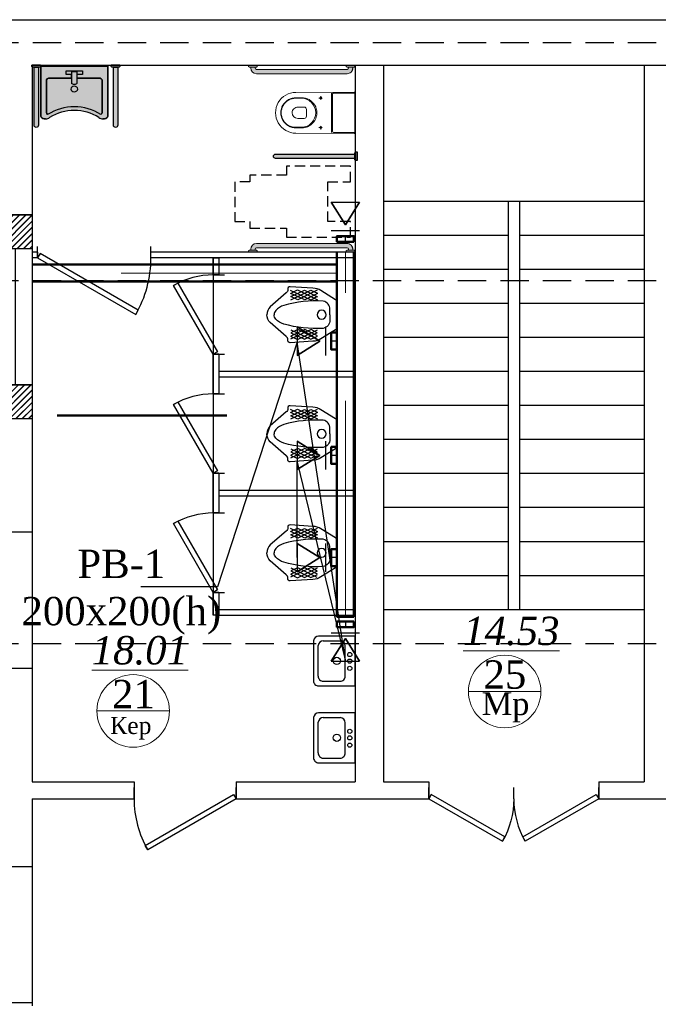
# Model space of a CAD drawing. Header units: inches. Extents: x 8001 to 766003, y -84601 to 563258.
# Tile 11 of 188: x 204682 to 210316, y 45438 to 54120. Entities that reach past the tile are written whole.
import ezdxf
from ezdxf import colors
from ezdxf.entities.mleader import LeaderData, LeaderLine
from ezdxf.math import Vec2, Vec3

# ---------------------------------------------------------------- set-up
doc = ezdxf.new("R2010")
doc.units = ezdxf.units.IN
doc.header["$MEASUREMENT"] = 0
for name, pattern in [('( Hidden )', [0.375, 0.25, -0.125]), ('ACAD_ISO04W100', [30, 24, -3, 0, -3]), ('HIDDEN', [9.524999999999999, 6.35, -3.175]), ('One Roomed$0$CENTER2', [1.125, 0.75, -0.125, 0.125, -0.125]), ('штриховая', [19.049999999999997, 12.7, -6.349999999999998])]:
    doc.linetypes.add(name, pattern=pattern)
for name, color, linetype, lineweight in [('.', 7, 'Continuous', 15), ('_0', 7, 'Continuous', 15), ('Text 1', 172, 'Continuous', 25), ('раз.вну', 250, 'Continuous', 20), ('Сантехника', 5, 'Continuous', 13), ('СТЕНЫ', 7, 'Continuous', 40)]:
    doc.layers.add(name, color=color, linetype=linetype, lineweight=lineweight)
for name, color, linetype in [('SANTEH', 30, 'Continuous'), ('santex', 152, 'Continuous'), ('Аксонометрия', 7, 'Continuous'), ('АСО-сантехника', 22, 'Continuous'), ('Вытяжная', 5, 'Continuous'), ('Осевая линия', 7, 'ACAD_ISO04W100'), ('сан.техника', 146, 'Continuous')]:
    doc.layers.add(name, color=color, linetype=linetype)
doc.layers.add('Vozduhovod', color=7, linetype='Continuous', lineweight=50, true_color=0x168d87)
doc.styles.add('TIEMS', font='times.ttf')
doc.styles.add('TIMES NEW', font='times.ttf')
pattern_1 = [(45, (0, 0), (-27.57716446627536, 27.57716446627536), []), (45, (2, 0), (-27.57716446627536, 27.57716446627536), [])]

# ---------------------------------------------------------------- blocks, each defined once
blk = doc.blocks.new('*U283')
at = {"color": 5}
for p, q in [((-36, 8.881784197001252e-16), (-36, 3.999999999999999)), ((0, 0), (0, 3.999999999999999))]:
    blk.add_line(p, q, dxfattribs=at)
blk.add_lwpolyline([(0, 8.881784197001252e-16), (-31.1769145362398, -17.99999999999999), (-32.05191453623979, -16.48445554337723), (-0.875, 1.515544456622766)], close=True, dxfattribs=at)
blk.add_arc((0, 0), 36, 180, 209.9999999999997, dxfattribs=at)
blk = doc.blocks.new('*U284')
at = {"color": 5}
for p, q in [((-30, 5.181040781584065e-16), (-30, 3.999999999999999)), ((0, 0), (0, 3.999999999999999))]:
    blk.add_line(p, q, dxfattribs=at)
blk.add_lwpolyline([(0, 8.881784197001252e-16), (-25.98076211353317, -14.99999999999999), (-26.85576211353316, -13.48445554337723), (-0.875, 1.515544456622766)], close=True, dxfattribs=at)
blk.add_arc((0, 0), 30, 180, 209.9999999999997, dxfattribs=at)
blk = doc.blocks.new('ffffffffffffffffdddddfffx')
at = {"layer": '.'}
h = blk.add_hatch(dxfattribs=at)
h.set_pattern_fill('JIS_LC_8', color=32, scale=5)
h.set_pattern_definition(pattern_1)
h.paths.add_polyline_path([(2132516.529162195, 2055206.57200169), (2132916.529162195, 2055206.57200169), (2132916.529162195, 2054906.57200169), (2132516.529162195, 2054906.57200169)])
h = blk.add_hatch(dxfattribs=at)
h.set_pattern_fill('JIS_LC_8', color=32, scale=5)
h.set_pattern_definition(pattern_1)
h.paths.add_polyline_path([(2132516.529162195, 2053706.57200169), (2132916.529162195, 2053706.57200169), (2132916.529162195, 2053406.57200169), (2132516.529162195, 2053406.57200169)])
for p, q in [((2132916.529162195, 2055206.57200169), (2132516.529162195, 2055206.57200169)), ((2132916.529162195, 2054906.57200169), (2132516.529162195, 2054906.57200169)), ((2132916.529162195, 2053706.57200169), (2132516.529162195, 2053706.57200169)), ((2132916.529162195, 2053406.57200169), (2132516.529162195, 2053406.57200169))]:
    blk.add_line(p, q)
at = {"color": 5}
for p, q in [((2132666.529162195, 2054906.57200169), (2132666.529162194, 2053706.57200169)), ((2132766.529162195, 2054906.57200169), (2132766.529162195, 2053706.57200169))]:
    blk.add_line(p, q, dxfattribs=at)
at = {"color": 0}
for points in [[(2132516.529162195, 2055206.57200169), (2132916.529162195, 2055206.57200169), (2132916.529162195, 2054906.57200169), (2132516.529162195, 2054906.57200169)], [(2132516.529162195, 2053706.57200169), (2132916.529162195, 2053706.57200169), (2132916.529162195, 2053406.57200169), (2132516.529162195, 2053406.57200169)]]:
    blk.add_lwpolyline(points, close=True, dxfattribs=at)
blk = doc.blocks.new('*U297')
at = {"color": 5}
for p, q in [((0, 0), (-1.434995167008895e-16, -3.999999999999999)), ((28, 1.184237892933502e-16), (28, -3.999999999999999))]:
    blk.add_line(p, q, dxfattribs=at)
blk.add_lwpolyline([(-1.434995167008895e-16, -4.738375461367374e-16), (24.24871130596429, 14), (25.12371130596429, 12.48445554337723), (0.8749999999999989, -1.515544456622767)], close=True, dxfattribs=at)
blk.add_arc((0, 0), 28, 0, 29.99999999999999, dxfattribs=at)
blk = doc.blocks.new('*U298')
at = {"color": 5}
for p, q in [((0, 0), (-1.434995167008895e-16, -3.999999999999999)), ((28, 1.184237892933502e-16), (28, -3.999999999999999))]:
    blk.add_line(p, q, dxfattribs=at)
blk.add_lwpolyline([(-1.434995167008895e-16, -4.738375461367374e-16), (24.24871130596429, 14), (25.12371130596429, 12.48445554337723), (0.8749999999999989, -1.515544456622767)], close=True, dxfattribs=at)
blk.add_arc((0, 0), 28, 0, 29.99999999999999, dxfattribs=at)
blk = doc.blocks.new('*U299')
at = {"color": 5}
for p, q in [((0, 0), (0, -3.999999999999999)), ((-40, -5.921189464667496e-16), (-40, -4))]:
    blk.add_line(p, q, dxfattribs=at)
blk.add_lwpolyline([(0, -4.738375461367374e-16), (-34.64101615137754, 20), (-35.51601615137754, 18.48445554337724), (-0.875, -1.515544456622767)], close=True, dxfattribs=at)
blk.add_arc((0, 0), 40, 150, 180, dxfattribs=at)
blk = doc.blocks.new('fghgf')
at = {"layer": 'сан.техника', "color": 0, "lineweight": 25}
for p, q in [((1052278.910882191, -1094001.955807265), (1052102.939203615, -1094088.496655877)), ((1052162.102095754, -1094004.992324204), (1052102.939203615, -1094030.802756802)), ((1052216.713999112, -1094004.992324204), (1052102.939203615, -1094062.686231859)), ((1052102.939203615, -1094033.839273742), (1052213.680003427, -1094090.014918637)), ((1052105.9731993, -1094004.992324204), (1052275.876891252, -1094090.014918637)), ((1052105.9731993, -1094059.649706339), (1052157.551106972, -1094091.533181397)), ((1052157.551106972, -1094091.533181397), (1052339.590772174, -1094006.510586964)), ((1052338.073774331, -1094088.496655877), (1052162.102095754, -1094004.992324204)), ((1052213.680003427, -1094090.014918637), (1052338.073774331, -1094032.321019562)), ((1052338.073774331, -1094061.1679691), (1052216.713999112, -1094004.992324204)), ((1052275.876891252, -1094090.014918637), (1052338.073774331, -1094061.1679691)), ((1052339.590772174, -1094032.321019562), (1052278.910882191, -1094001.955807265)), ((1052102.939203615, -1094407.331397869), (1052213.680003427, -1094351.155752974)), ((1052278.910882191, -1094439.214864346), (1052102.939203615, -1094352.674015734)), ((1052216.713999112, -1094436.178347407), (1052102.939203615, -1094378.484439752)), ((1052162.102095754, -1094436.178347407), (1052102.939203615, -1094410.367914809)), ((1052105.9731993, -1094381.520965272), (1052157.551106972, -1094349.637490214)), ((1052105.9731993, -1094436.178347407), (1052275.876891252, -1094351.155752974)), ((1052157.551106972, -1094349.637490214), (1052339.590772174, -1094434.660084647)), ((1052338.073774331, -1094352.674015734), (1052162.102095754, -1094436.178347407)), ((1052213.680003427, -1094351.155752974), (1052338.073774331, -1094408.849652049)), ((1052338.073774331, -1094380.002702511), (1052216.713999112, -1094436.178347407)), ((1052275.876891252, -1094351.155752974), (1052338.073774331, -1094380.002702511)), ((1052339.590772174, -1094408.849652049), (1052278.910882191, -1094439.214864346))]:
    blk.add_line(p, q, dxfattribs=at)
for points in [[(1051931.518518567, -1094220.585335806), (1051931.518518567, -1094110.405764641, -0.2587507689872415), (1051943.664491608, -1094088.506745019), (1052072.599260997, -1094008.028849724, -0.1319240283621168), (1052142.38113329, -1093986.773196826), (1052342.624767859, -1093973.108849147, -0.4931859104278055), (1052365.37972601, -1093998.919281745, 0.3290875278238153), (1052379.032701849, -1094027.766231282), (1052518.596446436, -1094150.745343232, -0.2216688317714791), (1052549.133976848, -1094220.585335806, -0.08890636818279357)], [(1051992.198408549, -1094220.585335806), (1051992.198408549, -1094173.519250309, -0.3548112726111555), (1052051.361300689, -1094100.642740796, -0.08551412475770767), (1052400.270662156, -1094138.599258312, -0.1429113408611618), (1052470.05253445, -1094182.628818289, -0.1797639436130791), (1052484.70001678, -1094220.585335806, -0.4439485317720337)], [(1051931.518518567, -1094220.585335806), (1051931.518518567, -1094330.76490697, 0.2587507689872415), (1051943.664491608, -1094352.663926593), (1052072.599260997, -1094433.141821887, 0.1319240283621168), (1052142.38113329, -1094454.397474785), (1052342.624767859, -1094468.061822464, 0.4931859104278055), (1052365.37972601, -1094442.251389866, -0.3290875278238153), (1052379.032701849, -1094413.404440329), (1052518.596446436, -1094290.425328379, 0.2216688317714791), (1052549.133976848, -1094220.585335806, 0.08890636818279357)], [(1051992.198408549, -1094220.585335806), (1051992.198408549, -1094267.651421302, 0.3548112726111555), (1052051.361300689, -1094340.527930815, 0.08551412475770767), (1052400.270662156, -1094302.571413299, 0.1429113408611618), (1052470.05253445, -1094258.541853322, 0.1797639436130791), (1052484.70001678, -1094220.585335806, 0.4439485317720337)]]:
    blk.add_lwpolyline(points, format="xyb", dxfattribs=at)
blk.add_circle((1052065.014276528, -1094220.585335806), 39.03259394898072, dxfattribs=at)
blk = doc.blocks.new('21')
at = {"layer": '.', "lineweight": 30, "transparency": 33554687}
h = blk.add_hatch(color=1, dxfattribs=at)
h.dxf.hatch_style = 1
h.set_gradient(color1=(255, 255, 255), one_color=1, tint=1)
h.paths.add_polyline_path([(3499544.730136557, -1424689.234497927), (3499557.430136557, -1424689.234497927), (3499557.430136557, -1424613.034497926), (3499544.730136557, -1424613.034497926), (3499538.380136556, -1424619.384497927), (3499538.380136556, -1424682.884497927)])
edge = h.paths.add_edge_path()
edge.add_line((3499538.380136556, -1424670.181612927), (3499538.380136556, -1424632.087382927))
edge.add_line((3499538.380136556, -1424632.087382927), (3499026.380136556, -1424632.087382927))
edge.add_arc((3499026.380136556, -1424651.134497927), 19.04711499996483, 89.99999999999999, 270)
edge.add_line((3499026.380136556, -1424670.181612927), (3499538.380136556, -1424670.181612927))
blk.add_lwpolyline([(3499544.730136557, -1424689.234497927), (3499557.430136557, -1424689.234497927), (3499557.430136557, -1424613.034497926), (3499544.730136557, -1424613.034497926), (3499538.380136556, -1424619.384497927), (3499538.380136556, -1424682.884497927)], close=True)
blk.add_lwpolyline([(3499538.380136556, -1424670.181612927), (3499538.380136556, -1424632.087382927), (3499026.380136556, -1424632.087382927, 1), (3499026.380136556, -1424670.181612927)], format="xyb", close=True)
at = {"layer": '_0', "color": 0, "lineweight": 25}
for points in [[(3499557.430136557, -1424613.034497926), (3499544.730136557, -1424613.034497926), (3499538.380136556, -1424619.384497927), (3499538.380136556, -1424682.884497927), (3499544.730136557, -1424689.234497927), (3499557.430136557, -1424689.234497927)], [(3499557.430136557, -1424613.034497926), (3499557.430136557, -1424689.234497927)], [(3499026.380136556, -1424670.181612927), (3499538.380136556, -1424670.181612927), (3499538.380136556, -1424632.087382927), (3499026.380136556, -1424632.087382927)]]:
    blk.add_lwpolyline(points, dxfattribs=at)
blk.add_lwpolyline([(3499538.380136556, -1424632.087382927), (3499538.380136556, -1424670.181612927)], close=True, dxfattribs=at)
blk.add_arc((3499026.380136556, -1424651.134497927), 19.04711499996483, 90, 270, dxfattribs=at)
blk = doc.blocks.new('Rac7')
at = {"layer": '.', "lineweight": 30, "transparency": 33554687}
h = blk.add_hatch(color=1, dxfattribs=at)
h.dxf.hatch_style = 1
h.set_gradient(color1=(255, 255, 255), one_color=1, tint=1)
edge = h.paths.add_edge_path()
edge.add_line((-38988.30350479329, -23808.42117611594), (-38999.94733869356, -23808.42117611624))
edge.add_arc((-38999.94733869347, -23868.42117611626), 60.00000000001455, 90.00000000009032, 122.2280471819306)
edge.add_arc((-39230.96035782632, -23501.9766628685), 373.1842521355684, 237.7719528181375, 302.22804718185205, ccw=False)
edge.add_arc((-39461.97337695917, -23868.42117611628), 60.00000000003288, 57.77195281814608, 89.99999999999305)
edge.add_line((-39461.97337695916, -23808.42117611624), (-39473.61721086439, -23808.42117611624))
edge.add_ellipse((-39473.61721085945, -23829.60549407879), major_axis=(-26.96185922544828, -9.842192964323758e-12), ratio=0.7857142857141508, start_angle=269.9999999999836, end_angle=359.9999999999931)
edge.add_line((-39500.5790700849, -23829.60549407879), (-39500.5790700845, -24232.10769044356))
edge.add_line((-39500.5790700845, -24232.10769044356), (-38961.34164556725, -24232.10769044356))
edge.add_line((-38961.34164556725, -24232.10769044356), (-38961.34164556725, -23829.60549408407))
edge.add_ellipse((-38988.30350479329, -23829.60549407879), major_axis=(-26.96185922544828, -9.842192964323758e-12), ratio=0.7857142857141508, start_angle=179.9999999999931, end_angle=269.9999999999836)
at = {"lineweight": 25}
for p, q in [((-39500.5790700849, -23829.60549407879), (-39500.5790700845, -24232.10769044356)), ((-39500.5790700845, -24232.10769044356), (-39500.5790700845, -23829.60549407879)), ((-39461.97337695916, -23808.42117611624), (-39473.61721086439, -23808.42117611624)), ((-39473.61721085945, -23808.42117611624), (-39461.97337695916, -23808.42117611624)), ((-39456.5234781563, -24114.9241397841), (-39456.52347815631, -23859.14371952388)), ((-39456.5234781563, -23859.14371952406), (-39456.5234781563, -24114.924139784)), ((-39005.3972374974, -23859.14371952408), (-39005.39723749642, -24114.92413978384)), ((-39005.39723749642, -24114.92413978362), (-39005.3972374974, -23859.14371952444)), ((-38988.30350479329, -23808.42117611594), (-38999.94733869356, -23808.42117611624)), ((-38999.94733869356, -23808.42117611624), (-38988.30350479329, -23808.42117611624)), ((-38961.34164556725, -24232.10769044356), (-38961.34164556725, -23829.60549408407)), ((-38961.34164556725, -23829.60549407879), (-38961.34164556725, -24232.10769044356)), ((-39252.52984520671, -24185.89597805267), (-39252.52984520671, -24093.57448542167)), ((-39209.39087044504, -24185.89597805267), (-39209.39087044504, -24093.57448542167)), ((-39252.52984520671, -24136.10845774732), (-39429.56161893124, -24136.10845774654)), ((-39429.56161893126, -24136.10845774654), (-39252.52984520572, -24136.10845774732)), ((-39297.04374571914, -24193.54828215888), (-39297.04374571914, -24164.01005671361)), ((-39297.04374571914, -24164.01005671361), (-39252.52984520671, -24164.01005671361)), ((-39297.04374571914, -24164.01005671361), (-39252.52984520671, -24164.01005671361)), ((-39297.04374571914, -24193.54828215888), (-39297.04374571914, -24164.01005671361)), ((-39164.87696993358, -24193.54828215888), (-39297.04374571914, -24193.54828215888)), ((-39164.87696993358, -24193.54828215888), (-39297.04374571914, -24193.54828215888)), ((-39252.52984520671, -24164.01005671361), (-39252.52984520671, -24136.10845774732)), ((-39252.52984520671, -24185.89597805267), (-39209.39087044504, -24185.89597805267)), ((-39032.35909672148, -24136.10845774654), (-39209.39087044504, -24136.10845774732)), ((-39209.39087044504, -24136.10845774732), (-39209.39087044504, -24164.01005671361)), ((-39209.39087044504, -24136.10845774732), (-39032.35909672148, -24136.10845774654)), ((-39209.39087044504, -24164.01005671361), (-39164.87696993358, -24164.01005671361)), ((-39209.39087044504, -24164.01005671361), (-39164.87696993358, -24164.01005671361)), ((-39164.87696993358, -24164.01005671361), (-39164.87696993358, -24193.54828215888)), ((-39164.87696993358, -24164.01005671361), (-39164.87696993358, -24193.54828215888)), ((-39500.5790700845, -24232.10769044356), (-38961.34164556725, -24232.10769044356)), ((-38961.34164556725, -24232.10769044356), (-39500.5790700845, -24232.10769044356))]:
    blk.add_line(p, q, dxfattribs=at)
for centre, radius, start, end in [((-39461.97337695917, -23868.42117611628), 60.00000000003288, 57.77195281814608, 89.99999999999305), ((-39461.97337695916, -23868.42117611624), 60, 57.77195281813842, 90), ((-39230.96035782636, -23501.97666286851), 402.7224775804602, 237.7087416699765, 302.2912583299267), ((-39230.96035782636, -23501.97666286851), 402.7224775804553, 237.708741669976, 302.2912583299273), ((-39230.96035782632, -23501.9766628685), 373.1842521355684, 237.7719528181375, 302.228047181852), ((-39230.96035782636, -23501.97666286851), 373.1842521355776, 237.7719528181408, 302.2280471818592), ((-38999.94733869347, -23868.42117611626), 60.00000000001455, 90.00000000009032, 122.2280471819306), ((-38999.94733869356, -23868.42117611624), 60, 90, 122.2280471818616)]:
    blk.add_arc(centre, radius, start, end, dxfattribs=at)
for centre, major_axis, ratio, start_param, end_param in [((-39473.61721085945, -23829.60549407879), (-26.96185922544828, -9.842192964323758e-12), 0.7857142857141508, 4.712388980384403, 6.283185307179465), ((-39429.56161893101, -23859.14371952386), (-26.96185922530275, -1.743337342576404e-11), 0.7857142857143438, 5.37293991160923, 6.28318530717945), ((-39032.359096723, -23859.14371952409), (-26.9618592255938, -1.341028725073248e-11), 0.7857142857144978, 3.141592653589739, 4.051838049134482), ((-38988.30350479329, -23829.60549407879), (-26.96185922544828, -9.842192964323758e-12), 0.7857142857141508, 3.141592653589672, 4.712388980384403), ((-39429.56161893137, -24114.9241397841), (-26.96185922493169, -8.477217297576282e-12), 0.7857142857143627, 6.283185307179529, 7.853981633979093), ((-39032.3590967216, -24114.9241397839), (-26.96185922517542, 4.088171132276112e-12), 0.7857142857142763, 7.85398163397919, 9.424777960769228)]:
    blk.add_ellipse(centre, major_axis=major_axis, ratio=ratio, start_param=start_param, end_param=end_param, dxfattribs=at)
at = {"lineweight": 25, "extrusion": (0, 0, -1)}
for centre, major_axis, ratio, start_param, end_param in [((-39473.61721085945, -23829.60549407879), (-26.96185922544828, -9.842192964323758e-12), 0.7857142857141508, 1.211384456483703e-13, 1.570796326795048), ((-39429.56161893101, -23859.14371952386), (-26.96185922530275, -1.743337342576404e-11), 0.7857142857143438, 1.360184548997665e-13, 0.9102453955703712), ((-39032.359096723, -23859.14371952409), (-26.9618592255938, -1.341028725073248e-11), 0.7857142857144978, 2.231347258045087, 3.141592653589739), ((-38988.30350479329, -23829.60549407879), (-26.96185922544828, -9.842192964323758e-12), 0.7857142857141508, 1.570796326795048, 3.141592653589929), ((-39231.00426818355, -24048.02331776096), (27.85480897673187, -3.253154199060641e-13), 0.7857142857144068, -3.141592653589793, 3.141592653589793), ((-39429.56161893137, -24114.9241397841), (-26.96185922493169, -8.477217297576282e-12), 0.7857142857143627, -1.570796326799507, 5.670513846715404e-14), ((-39230.96035782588, -24104.03082472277), (-25.34457466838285, -1.224571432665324e-11), 0.7857142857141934, 0.5528155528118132, 2.588777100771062), ((-39032.3590967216, -24114.9241397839), (-26.96185922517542, 4.088171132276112e-12), 0.7857142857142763, -3.141592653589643, -1.570796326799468)]:
    blk.add_ellipse(centre, major_axis=major_axis, ratio=ratio, start_param=start_param, end_param=end_param, dxfattribs=at)
blk.add_ellipse((-39231.00426818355, -24048.02331776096), major_axis=(-27.85480897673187, 3.253154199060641e-13), ratio=0.7857142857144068, dxfattribs=at)
blk = doc.blocks.new('One Roomed$0$KP3.00$0$$0$A$C3973421A')
at = {"color": 0, "lineweight": 20}
for p, q in [((187.5028896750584, 172.6299999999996), (0, 172.6300000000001)), ((197.5028896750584, 162.63), (197.5028896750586, -162.63)), ((205.6090406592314, 172.63), (205.6090406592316, -172.63)), ((470.4520744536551, 132.6300000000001), (518.0000000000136, 132.6300000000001)), ((470.4520744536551, 127.63), (520.0000000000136, 127.63)), ((426.7985122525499, 30.00000000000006), (426.7985122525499, -29.99999999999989)), ((446.7985122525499, 50.00000000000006), (502.9461693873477, 50.00000000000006)), ((446.7985122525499, -49.99999999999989), (502.9461693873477, -49.99999999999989)), ((187.5028896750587, -172.63), (0, -172.63)), ((470.4520744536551, -127.63), (520.0000000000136, -127.63)), ((470.4520744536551, -132.63), (518.0000000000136, -132.63))]:
    blk.add_line(p, q, dxfattribs=at)
at = {"color": 0, "linetype": 'One Roomed$0$CENTER2', "lineweight": 20, "ltscale": 30}
for p, q in [((317, 130), (283, 130)), ((300, 147), (300, 113)), ((317, -130), (283, -130)), ((300, -147), (300, -113))]:
    blk.add_line(p, q, dxfattribs=at)
at = {"color": 0, "lineweight": 20}
blk.add_lwpolyline([(0, 175.5672209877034, -0.4158598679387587), (7.039322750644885, 182.5671105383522), (520.0000000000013, 180, -1), (520.0000000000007, -180), (7.039322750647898, -182.5671105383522, -0.4158598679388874), (0, -175.5672209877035)], format="xyb", close=True, dxfattribs=at)
for centre in [(300, 130), (300, -130)]:
    blk.add_circle(centre, 10, dxfattribs=at)
for centre, radius, start, end in [((187.5028896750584, 162.63), 10, 6.999999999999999e-15, 90), ((468.1028777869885, 1.137e-13), 132.6508033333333, 88.98525988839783, 271.0147401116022), ((473.1097420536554, 1.137e-13), 127.6576676, 91.19291023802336, 268.8070897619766), ((520.3491966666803, 1.137e-13), 132.6508033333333, 268.9852598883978, 91.01474011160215), ((522.3483965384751, 1.137e-13), 127.6516034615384, 268.9458745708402, 91.05412542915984), ((446.7985122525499, 30.00000000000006), 20, 90, 180), ((502.9461693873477, 1.137e-13), 50, 6.999999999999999e-15, 90), ((502.9461693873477, 0), 50, 270, 6.999999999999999e-15), ((446.7985122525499, -29.99999999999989), 20, 180, 270), ((187.5028896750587, -162.63), 10, 270, 6.999999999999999e-15)]:
    blk.add_arc(centre, radius, start, end, dxfattribs=at)
blk = doc.blocks.new('s55')
at = {"layer": '.', "lineweight": 30}
h = blk.add_hatch(color=1, dxfattribs=at)
h.dxf.hatch_style = 1
h.set_gradient(color1=(255, 255, 255), one_color=1, tint=1)
edge = h.paths.add_edge_path()
edge.add_line((868.149999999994, 76.19999999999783), (69.84999999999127, 76.19999999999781))
edge.add_arc((69.84999999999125, 25.39999999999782), 50.8, 90.00000000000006, 180)
edge.add_line((19.04999999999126, 25.39999999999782), (19.04999999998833, 19.04999999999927))
edge.add_line((19.04999999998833, 19.04999999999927), (57.14999999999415, 19.04999999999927))
edge.add_line((57.14999999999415, 19.04999999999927), (57.14999999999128, 25.39999999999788))
edge.add_arc((69.84999999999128, 25.39999999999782), 12.7, 89.99999999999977, 179.9999999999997, ccw=False)
edge.add_line((69.84999999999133, 38.09999999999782), (868.1499999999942, 38.09999999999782))
edge.add_arc((868.1499999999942, 25.3999999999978), 12.70000000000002, 0, 90, ccw=False)
edge.add_line((880.8499999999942, 25.3999999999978), (880.8499999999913, 19.04999999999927))
edge.add_line((880.8499999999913, 19.04999999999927), (918.9499999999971, 19.04999999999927))
edge.add_line((918.9499999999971, 19.04999999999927), (918.9499999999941, 25.40000000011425))
edge.add_arc((868.1499999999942, 25.39999999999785), 50.79999999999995, 1.312852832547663e-10, 90.00000000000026)
h.paths.add_polyline_path([(76.19999999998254, 12.70000000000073), (69.84999999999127, 19.04999999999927), (6.349999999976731, 19.04999999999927), (0, 12.70000000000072), (0, 0), (76.19999999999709, 0)])
h.paths.add_polyline_path([(937.9999999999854, 12.70000000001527), (931.6499999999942, 19.04999999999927), (868.1499999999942, 19.04999999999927), (861.7999999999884, 12.70000000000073), (861.7999999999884, 0), (938, 0)])
for points in [[(76.19999999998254, 12.70000000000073), (69.84999999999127, 19.04999999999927), (6.349999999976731, 19.04999999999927), (0, 12.70000000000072), (0, 0), (76.19999999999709, 0)], [(937.9999999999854, 12.70000000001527), (931.6499999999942, 19.04999999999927), (868.1499999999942, 19.04999999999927), (861.7999999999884, 12.70000000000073), (861.7999999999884, 0), (938, 0)]]:
    blk.add_lwpolyline(points, close=True)
blk.add_lwpolyline([(868.149999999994, 76.19999999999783), (69.84999999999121, 76.19999999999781, 0.4142135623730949), (19.04999999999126, 25.39999999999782), (19.04999999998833, 19.04999999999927), (57.14999999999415, 19.04999999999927), (57.14999999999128, 25.39999999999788, -0.4142135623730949), (69.84999999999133, 38.09999999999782), (868.1499999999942, 38.09999999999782, -0.4142135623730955), (880.8499999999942, 25.3999999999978), (880.8499999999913, 19.04999999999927), (918.9499999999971, 19.04999999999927), (918.9499999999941, 25.40000000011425, 0.414213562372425)], format="xyb", close=True)
at = {"layer": 'SANTEH', "lineweight": 20, "ltscale": 5}
for p, q in [((6.349999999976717, 19.04999999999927), (0, 12.70000000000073)), ((0, 0), (0, 12.70000000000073)), ((6.349999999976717, 19.04999999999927), (69.84999999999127, 19.04999999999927)), ((19.04999999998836, 19.04999999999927), (19.04999999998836, 25.39999999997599)), ((57.14999999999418, 25.3999999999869), (57.14999999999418, 19.04999999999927)), ((69.84999999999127, 76.19999999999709), (868.1499999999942, 76.20000000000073)), ((868.1499999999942, 38.09999999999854), (69.84999999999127, 38.10000000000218)), ((69.84999999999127, 19.04999999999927), (76.19999999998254, 12.70000000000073)), ((76.19999999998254, 12.70000000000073), (76.19999999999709, 0)), ((868.1499999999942, 19.04999999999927), (861.7999999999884, 12.70000000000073)), ((861.7999999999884, 0), (861.7999999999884, 12.70000000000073)), ((868.1499999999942, 19.04999999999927), (931.6499999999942, 19.04999999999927)), ((880.8499999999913, 19.04999999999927), (880.8499999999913, 25.40000000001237)), ((918.9499999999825, 25.40000000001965), (918.9499999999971, 19.04999999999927)), ((931.6499999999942, 19.04999999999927), (938, 12.70000000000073)), ((937.9999999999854, 12.70000000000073), (938, 0))]:
    blk.add_line(p, q, dxfattribs=at)
for points in [[(0, 0), (76.19999999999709, 0)], [(861.7999999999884, 0), (938, 0)]]:
    blk.add_lwpolyline(points, dxfattribs=at)
for centre, radius, start, end in [((69.84999999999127, 25.39999999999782), 50.8, 90, 180), ((69.84999999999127, 25.39999999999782), 12.7, 90, 180), ((868.1499999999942, 25.39999999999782), 50.8, 0, 90), ((868.1499999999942, 25.39999999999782), 12.7, 0, 90)]:
    blk.add_arc(centre, radius, start, end, dxfattribs=at)
blk = doc.blocks.new('dccc')
at = {"layer": '.', "lineweight": 30}
h = blk.add_hatch(color=1, dxfattribs=at)
h.dxf.hatch_style = 1
h.set_gradient(color1=(255, 255, 255), one_color=1, tint=1)
h.paths.add_polyline_path([(3499366.175401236, -1424531.293487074), (3499366.175401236, -1424518.593487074), (3499289.975401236, -1424518.593487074), (3499289.975401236, -1424531.293487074), (3499296.325401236, -1424537.643487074), (3499359.825401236, -1424537.643487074)])
edge = h.paths.add_edge_path()
edge.add_line((3499347.122516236, -1424537.643487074), (3499309.028286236, -1424537.643487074))
edge.add_line((3499309.028286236, -1424537.643487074), (3499309.028286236, -1425237.643487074))
edge.add_arc((3499328.075401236, -1425237.643487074), 19.04711499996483, 180, 360)
edge.add_line((3499347.122516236, -1425237.643487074), (3499347.122516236, -1424537.643487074))
blk.add_lwpolyline([(3499366.175401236, -1424531.293487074), (3499366.175401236, -1424518.593487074), (3499289.975401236, -1424518.593487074), (3499289.975401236, -1424531.293487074), (3499296.325401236, -1424537.643487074), (3499359.825401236, -1424537.643487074)], close=True)
blk.add_lwpolyline([(3499347.122516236, -1424537.643487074), (3499309.028286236, -1424537.643487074), (3499309.028286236, -1425237.643487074, 1), (3499347.122516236, -1425237.643487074)], format="xyb", close=True)
at = {"layer": '_0', "color": 0, "lineweight": 25}
for points in [[(3499289.975401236, -1424518.593487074), (3499289.975401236, -1424531.293487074), (3499296.325401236, -1424537.643487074), (3499359.825401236, -1424537.643487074), (3499366.175401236, -1424531.293487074), (3499366.175401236, -1424518.593487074)], [(3499289.975401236, -1424518.593487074), (3499366.175401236, -1424518.593487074)], [(3499347.122516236, -1425237.643487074), (3499347.122516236, -1424537.643487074), (3499309.028286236, -1424537.643487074), (3499309.028286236, -1425237.643487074)]]:
    blk.add_lwpolyline(points, dxfattribs=at)
blk.add_lwpolyline([(3499309.028286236, -1424537.643487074), (3499347.122516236, -1424537.643487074)], close=True, dxfattribs=at)
blk.add_arc((3499328.075401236, -1425237.643487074), 19.04711499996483, 180, 0, dxfattribs=at)
blk = doc.blocks.new('АСО-умывальник 2')
at = {"layer": 'АСО-сантехника'}
for p, q in [((3164349.537016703, 85682.41847243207), (3164705.230561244, 85682.41847240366)), ((3164349.537016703, 85682.41847243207), (3164349.537016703, 85194.03819659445)), ((3164444.533769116, 85290.5527956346), (3164444.533769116, 85585.90387333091)), ((3164659.513119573, 85636.701030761), (3164495.330926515, 85636.701030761)), ((3164710.310277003, 85290.5527956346), (3164710.025948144, 85591.27093497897)), ((3164755.782147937, 85636.61013098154), (3164756.027718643, 85244.83535399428)), ((3164705.230561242, 85194.03819659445), (3164349.537016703, 85194.03819659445)), ((3164705.230561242, 85194.03819659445), (3164353.098885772, 85194.03819659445)), ((3164659.513119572, 85239.75563826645), (3164495.330926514, 85239.75563826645))]:
    blk.add_line(p, q, dxfattribs=at)
at = {"layer": 'АСО-сантехника', "extrusion": (0, 0, -1)}
for centre, major_axis, ratio, start_param, end_param in [((3164705.230561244, 85631.62131500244), (-35.91901446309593, 35.9190144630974), 0.9999999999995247, 0.7853981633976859, 2.257825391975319), ((3164495.330926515, 85585.90387333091), (-35.91901446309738, -35.91901446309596), 0.9999999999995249, 0.7853981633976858, 2.356194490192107), ((3164659.513119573, 85585.90387333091), (-35.91901446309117, -35.91901446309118), 0.9999999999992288, 2.356194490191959, 3.809618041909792), ((3164400.284558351, 85501.50601508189), (14.36760578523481, 14.36760578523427), 0.9999999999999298, 3.926990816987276, 10.21017612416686), ((3164526.478934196, 85439.46041061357), (-25.14331012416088, 25.14331012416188), 0.9999999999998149, 5.497787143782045, 11.78097245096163), ((3164400.284558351, 85437.67923449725), (14.36760578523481, 14.36760578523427), 0.9999999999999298, 3.926990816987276, 10.21017612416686), ((3164400.284558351, 85366.73478812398), (14.36760578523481, 14.36760578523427), 0.9999999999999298, 3.926990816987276, 10.21017612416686), ((3164495.330926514, 85290.5527956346), (35.91901446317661, 35.91901446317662), 0.9999999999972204, 2.356194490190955, 3.926990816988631), ((3164659.513119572, 85290.5527956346), (35.91901446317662, -35.91901446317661), 0.99999999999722, -0.7853981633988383, 0.7853981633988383), ((3164705.230561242, 85244.83535399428), (35.91901446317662, -35.91901446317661), 0.99999999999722, -0.7853981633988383, 0.7853981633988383)]:
    blk.add_ellipse(centre, major_axis=major_axis, ratio=ratio, start_param=start_param, end_param=end_param, dxfattribs=at)
blk = doc.blocks.new('hkgk')
for p, q in [((176571.1995090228, 102129.3399678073), (231521.1995090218, 102129.3399678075)), ((176971.1995090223, 101729.3399678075), (182621.1995090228, 101729.3399678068)), ((176971.1995090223, 101729.3399678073), (176971.1995090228, 95409.33996780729)), ((179821.1995090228, 101729.3399678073), (179821.1995090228, 95409.33996780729)), ((180071.1995090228, 101729.3399678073), (180071.1995090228, 95409.33996780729)), ((182371.1995090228, 101729.3399678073), (182371.1995090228, 95409.33996780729)), ((180071.1995090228, 100529.3399678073), (182371.1995090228, 100529.3399678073)), ((181171.1995090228, 100529.3399678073), (181171.1995090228, 96929.33996780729)), ((181271.1995090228, 100529.3399678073), (181271.1995090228, 96929.33996780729)), ((180071.1995090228, 100229.3399678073), (181171.1995090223, 100229.3399678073)), ((181271.1995090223, 100229.3399678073), (182371.1995090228, 100229.3399678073)), ((180071.1995090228, 99929.33996780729), (181171.1995090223, 99929.33996780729)), ((181271.1995090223, 99929.33996780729), (182371.1995090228, 99929.33996780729)), ((180071.1995090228, 99629.33996780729), (181171.1995090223, 99629.33996780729)), ((181271.1995090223, 99629.33996780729), (182371.1995090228, 99629.33996780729)), ((180071.1995090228, 99329.33996780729), (181171.1995090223, 99329.33996780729)), ((181271.1995090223, 99329.33996780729), (182371.1995090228, 99329.33996780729)), ((180071.1995090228, 99029.33996780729), (181171.1995090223, 99029.33996780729)), ((181271.1995090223, 99029.33996780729), (182371.1995090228, 99029.33996780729)), ((180071.1995090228, 98729.33996780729), (181171.1995090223, 98729.33996780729)), ((181271.1995090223, 98729.33996780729), (182371.1995090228, 98729.33996780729)), ((180071.1995090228, 98429.33996780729), (181171.1995090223, 98429.33996780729)), ((181271.1995090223, 98429.33996780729), (182371.1995090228, 98429.33996780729)), ((180071.1995090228, 98129.33996780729), (181171.1995090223, 98129.33996780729)), ((181271.1995090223, 98129.33996780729), (182371.1995090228, 98129.33996780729)), ((180071.1995090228, 97829.33996780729), (181171.1995090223, 97829.33996780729)), ((181271.1995090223, 97829.33996780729), (182371.1995090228, 97829.33996780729)), ((176972.7463723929, 97609.33996780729), (176572.7463723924, 97609.33996780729)), ((180071.1995090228, 97529.33996780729), (181171.1995090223, 97529.33996780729)), ((181271.1995090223, 97529.33996780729), (182371.1995090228, 97529.33996780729)), ((180071.1995090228, 97229.33996780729), (181171.1995090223, 97229.33996780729)), ((181271.1995090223, 97229.33996780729), (182371.1995090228, 97229.33996780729)), ((180071.1995090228, 96929.33996780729), (182371.1995090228, 96929.33996780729)), ((176972.7463723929, 96409.33996780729), (176572.7463723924, 96409.33996780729)), ((176971.1995090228, 95409.33996780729), (177871.1995090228, 95409.33996780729)), ((177871.1995090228, 95409.33996780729), (177871.1995090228, 95259.33996780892)), ((178771.1995090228, 95409.33996780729), (179821.1995090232, 95409.33996780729)), ((178771.1995090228, 95409.33996780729), (178771.1995090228, 95259.33996780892)), ((180071.1995090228, 95409.33996780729), (180471.1995090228, 95409.33996780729)), ((180071.1995090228, 95409.33996780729), (180471.1995090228, 95409.33996780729)), ((180471.1995090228, 95409.33996780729), (180471.1995090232, 95259.33996780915)), ((181971.1995090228, 95409.33996780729), (182371.1995090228, 95409.33996780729)), ((181971.1995090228, 95409.33996780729), (181971.1995090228, 95259.33996780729)), ((176971.1995090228, 95259.33996780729), (176971.1995090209, 93434.33996780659)), ((176971.1995090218, 95259.33996780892), (177871.1995090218, 95259.33996780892)), ((178771.1995090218, 95259.33996780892), (180471.1995090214, 95259.33996780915)), ((181971.1995090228, 95259.33996780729), (183721.1995090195, 95259.33996780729)), ((176971.1995090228, 94659.33996780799), (176571.1995090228, 94659.33996780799)), ((176972.7463723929, 93459.33996780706), (176572.7463723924, 93459.33996780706))]:
    blk.add_line(p, q)
at = {"color": 1, "linetype": '( Hidden )', "ltscale": 1000}
for p, q in [((170227.6217216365, 101929.3399678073), (231321.1995090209, 101929.3399678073)), ((170227.6217216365, 99829.33996780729), (231321.1995090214, 99829.33996780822)), ((170227.621721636, 96629.33996780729), (231321.1995090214, 96629.33996780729))]:
    blk.add_line(p, q, dxfattribs=at)
at = {"lineweight": 0, "ltscale": 100}
for p, q in [((180820.4880489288, 96204.96751380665), (181460.4880489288, 96204.96751380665)), ((177543.0747114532, 96034.08789337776), (178183.0747114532, 96034.08789337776))]:
    blk.add_line(p, q, dxfattribs=at)
at = {"linetype": 'штриховая', "ltscale": 7}
blk.add_lwpolyline([(178759.132456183, 100349.5146919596), (178892.43634434, 100349.5146919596), (178892.43634434, 100289.8123160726), (179215.424728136, 100289.8123160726), (179215.424728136, 100210.2303645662), (179779.132456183, 100210.2303645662), (179779.132456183, 100349.5146919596), (179579.132456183, 100349.5146919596), (179579.132456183, 100699.5146919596), (179779.132456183, 100699.5146919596), (179779.132456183, 100838.7990193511), (179215.424728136, 100838.7990193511), (179215.424728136, 100759.2170678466), (178892.43634434, 100759.2170678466), (178892.43634434, 100699.5146919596), (178759.132456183, 100699.5146919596)], close=True, dxfattribs=at)
at = {"color": 0}
for points in [[(176572.7463723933, 100409.3399678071), (176972.7463723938, 100409.3399678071)], [(177019.6526456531, 100079.3399678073), (177019.6526456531, 100029.3399678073)]]:
    blk.add_lwpolyline(points, dxfattribs=at)
at = {"color": 5}
for points in [[(177019.6526456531, 100079.3399678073), (176971.1995090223, 100079.3399678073)], [(177019.6526456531, 100029.3399678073), (176971.1995090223, 100029.3399678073)], [(177019.6526456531, 100029.3399678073), (176971.1995090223, 100029.3399678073)], [(179819.6526456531, 100079.3399678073), (178019.6526456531, 100079.3399678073)], [(178019.6526456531, 100029.3399678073), (178019.6526456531, 100079.3399678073)], [(179819.6526456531, 100029.3399678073), (178019.6526456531, 100029.3399678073)], [(178569.6526456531, 100029.3399678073), (178019.6526456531, 100029.3399678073)], [(178569.6526456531, 99879.33996780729), (178569.6526456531, 100029.3399678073), (178619.6526456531, 100029.3399678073), (178619.6526456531, 99879.33996780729)], [(178569.6526456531, 100029.3399678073), (178569.6526456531, 96879.33996780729)], [(178619.6526456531, 99879.33996780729), (178569.6526456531, 99879.33996780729)], [(178569.6526456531, 98829.33996780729), (178569.6526456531, 99179.33996780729)], [(178619.6526456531, 99179.33996780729), (178569.6526456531, 99179.33996780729)], [(178619.6526456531, 99179.33996780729), (178619.6526456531, 98829.33996780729)], [(178619.6526456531, 99029.33996780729), (178619.6526456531, 99029.33996780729), (178619.6526456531, 99029.33996780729), (179819.6526456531, 99029.33996780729)], [(178619.6526456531, 98979.33996780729), (178619.6526456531, 98979.33996780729), (179819.6526456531, 98979.33996780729)], [(178619.6526456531, 98829.33996780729), (178569.6526456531, 98829.33996780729)], [(178569.6526456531, 97779.33996780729), (178569.6526456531, 98129.33996780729)], [(178619.6526456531, 98129.33996780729), (178569.6526456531, 98129.33996780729)], [(178619.6526456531, 98129.33996780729), (178619.6526456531, 97779.33996780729)], [(178619.6526456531, 97979.33996780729), (178619.6526456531, 97979.33996780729), (178619.6526456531, 97979.33996780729), (179819.6526456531, 97979.33996780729)], [(178619.6526456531, 97929.33996780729), (178619.6526456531, 97929.33996780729), (179819.6526456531, 97929.33996780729)], [(178619.6526456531, 97929.33996780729), (178619.6526456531, 97929.33996780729), (179819.6526456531, 97929.33996780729)], [(178619.6526456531, 97779.33996780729), (178569.6526456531, 97779.33996780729)], [(178619.6526456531, 97079.33996780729), (178619.6526456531, 96879.33996780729), (178569.6526456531, 96879.33996780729), (178569.6526456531, 97079.33996780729)], [(178619.6526456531, 97079.33996780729), (178569.6526456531, 97079.33996780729)], [(178619.6526456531, 96929.33996780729), (178619.6526456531, 96929.33996780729), (178619.6526456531, 96929.33996780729), (179819.6526456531, 96929.33996780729)], [(178619.6526456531, 96879.33996780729), (178619.6526456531, 96879.33996780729), (179819.6526456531, 96879.33996780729)]]:
    blk.add_lwpolyline(points, dxfattribs=at)
at = {"layer": 'СТЕНЫ', "color": 0, "linetype": 'ByBlock', "lineweight": 0, "ltscale": 100}
for centre in [(181140.4880489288, 96204.96751380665), (177863.0747114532, 96034.08789337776)]:
    blk.add_circle(centre, 320, dxfattribs=at)
at = {"color": 1, "lineweight": 30, "xscale": -1, "rotation": 270}
for name, p in [('21', (1601658.887143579, -3397828.09016875)), ('21', (1602358.887143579, -3397828.09016875)), ('dccc', (1604357.392654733, -3398403.488318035))]:
    blk.add_blockref(name, p, dxfattribs=at)
at = {"color": 0}
blk.add_blockref('ffffffffffffffffdddddfffx', (-1955945.329653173, -1954797.232033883), dxfattribs=at)
at = {"xscale": 25.00000000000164, "yscale": 25.00000000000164, "zscale": 25.00000000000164}
for name, p, rotation in [('*U299', (177019.6526456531, 100029.3399678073), 179.9999999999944), ('*U298', (178569.6526456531, 99179.33996780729), 89.99999999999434), ('*U297', (178569.6526456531, 98129.33996780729), 89.99999999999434), ('*U297', (178569.6526456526, 97079.33996780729), 89.99999999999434)]:
    blk.add_blockref(name, p, dxfattribs=dict(at, rotation=rotation))
at = {"color": 5, "yscale": 25, "zscale": 25}
for name, p, xscale in [('*U283', (178771.1995090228, 95259.33996780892), 25), ('*U284', (180471.1995090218, 95259.33996781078), -25), ('*U284', (181971.1995090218, 95259.33996781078), 25)]:
    blk.add_blockref(name, p, dxfattribs=dict(at, xscale=xscale))
at = {"layer": 'santex', "color": 0, "lineweight": 5, "rotation": 179.999919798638}
blk.add_blockref('One Roomed$0$KP3.00$0$$0$A$C3973421A', (179818.7883234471, 101308.5607771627), dxfattribs=at)
at = {"layer": 'АСО-сантехника', "xscale": -0.9, "yscale": 0.9, "zscale": 0.9}
for p in [(3027734.235960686, 19579.51230843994), (3027734.235960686, 18902.09021933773)]:
    blk.add_blockref('АСО-умывальник 2', p, dxfattribs=at)
at = {"layer": 'раз.вну', "color": 0, "lineweight": 25, "xscale": -1}
for p in [(1231591.539134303, 1193748.105641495), (1231591.539134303, 1192698.105641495), (1231591.539134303, 1191648.105641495)]:
    blk.add_blockref('fghgf', p, dxfattribs=at)
at = {"layer": 'Сантехника', "color": 0, "lineweight": -2, "xscale": 1.094137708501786, "yscale": 1.094137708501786, "zscale": 1.094137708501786, "rotation": 180}
blk.add_blockref('Rac7', (134419.6324624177, 75206.07718721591), dxfattribs=at)
at = {"layer": 'Сантехника', "color": 0, "lineweight": -2, "rotation": 180}
blk.add_blockref('s55', (179819.6526456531, 101729.3399678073), dxfattribs=at)
at = {"layer": 'Сантехника', "color": 0, "lineweight": -2, "xscale": -1}
blk.add_blockref('s55', (179819.6526456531, 100079.3399678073), dxfattribs=at)
at = {"lineweight": 0, "ltscale": 100, "char_height": 250, "attachment_point": 5, "style": 'TIEMS'}
for s, insert in [('\\A1;{\\fTimes New Roman|b0|i1|c204|p18;\\L14.53}', (181199.560971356, 96737.16752356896)), ('\\A1;{\\fTimes New Roman|b0|i1|c204|p18;\\L18.01}', (177922.1476338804, 96566.28790314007)), ('\\A1;25', (181142.6250444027, 96353.21678868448)), ('\\A1;21', (177865.211706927, 96182.33716825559))]:
    blk.add_mtext(s, dxfattribs=dict(at, insert=insert))
at = {"lineweight": 0, "ltscale": 100, "width": 1156.471053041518, "attachment_point": 5, "style": 'TIEMS'}
for s, insert, char_height in [('\\A1;Мр', (181148.9173538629, 96065.57034671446), 200), ('\\A1;Кер', (177841.9321646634, 95881.11821749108), 150)]:
    blk.add_mtext(s, dxfattribs=dict(at, insert=insert, char_height=char_height))
blk = doc.blocks.new('*U272')
at = {"color": 0, "linetype": 'ByBlock', "lineweight": 50, "ltscale": 100}
blk.add_lwpolyline([(0, 75), (0, -75), (50, -75.00000000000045), (50, 74.99999999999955)], close=True, dxfattribs=at)
at = {"layer": 'Аксонометрия', "ltscale": 5}
blk.add_line((0, 0), (50, 0), dxfattribs=at)
at = {"layer": 'Осевая линия', "ltscale": 2}
blk.add_line((0, 0), (50, 0), dxfattribs=at)
blk = doc.blocks.new('*U273')
at = {"color": 0, "linetype": 'Continuous', "lineweight": -2}
for p, q in [((-125, 0), (125, 0)), ((-125, -250), (1.4210854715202e-14, -50)), ((1.4210854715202e-14, -50), (125, -250)), ((-125, -250), (125, -250))]:
    blk.add_line(p, q, dxfattribs=at)
at = {"layer": 'Аксонометрия'}
for p, q in [((-125, 0), (125, 0)), ((1.4210854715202e-14, -50), (-125, -250)), ((125, -250), (1.4210854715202e-14, -50)), ((-125, -250), (125, -250))]:
    blk.add_line(p, q, dxfattribs=at)
blk = doc.blocks.new('_None')

msp = doc.modelspace()

# ---------------------------------------------------------------- block references
at = {"color": 25}
msp.add_blockref('hkgk', (27820.25034439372, -48009.03783065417), dxfattribs=at)

# ---------------------------------------------------------------- next in the draw order: linework, layer by layer
at = {"layer": 'Text 1', "linetype": 'HIDDEN', "lineweight": 5, "ltscale": 300}
for p, q in [((207556.5035812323, 48854.54034400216), (207556.5035812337, 52070.3021371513)), ((207481.5035812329, 51885.72588061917), (204789.9029900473, 51885.72588061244))]:
    msp.add_line(p, q, dxfattribs=at)
at = {"layer": 'Vozduhovod'}
for p, q in [((207481.503581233, 52070.3021371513), (207481.5035812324, 49861.38176376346)), ((207631.5035812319, 52070.30213715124), (207631.5035812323, 48854.54034400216)), ((204789.9029900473, 51960.72588059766), (207481.5035812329, 51960.72588061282)), ((207481.5035812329, 51810.72588062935), (204789.9029900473, 51810.72588061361)), ((207481.5035812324, 51765.65373392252), (207481.5035812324, 48854.54034400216)), ((205011.477971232, 50631.17704556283), (206509.3532984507, 50631.17704556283)), ((207481.5035812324, 48854.54034400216), (207631.5035812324, 48854.54034400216))]:
    msp.add_line(p, q, dxfattribs=at)

# ---------------------------------------------------------------- next in the draw order: block references
at = {"layer": 'Vozduhovod', "xscale": -1, "rotation": 270.0000000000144}
msp.add_blockref('*U272', (207556.5035812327, 52161.49490683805), dxfattribs=at)
at = {"layer": 'Vozduhovod'}
for p, rotation in [((207481.5035812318, 51285.53747409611), 180), ((207481.5035812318, 50278.69605433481), 180), ((207481.5035812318, 49377.34134757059), 180), ((207556.5035812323, 48814.54034400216), 270)]:
    msp.add_blockref('*U272', p, dxfattribs=dict(at, rotation=rotation))
at = {"layer": 'Вытяжная', "linetype": 'Continuous', "lineweight": -2, "xscale": -1, "rotation": 180}
msp.add_blockref('*U273', (207556.5035812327, 52261.49490683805), dxfattribs=at)
at = {"layer": 'Вытяжная', "linetype": 'Continuous', "lineweight": -2, "rotation": 270}
for p in [(207381.5035812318, 51285.53747409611), (207381.5035812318, 50278.69605433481), (207381.5035812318, 49377.34134757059)]:
    msp.add_blockref('*U273', p, dxfattribs=at)
at = {"layer": 'Вытяжная', "linetype": 'Continuous', "lineweight": -2}
msp.add_blockref('*U273', (207556.5035812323, 48714.54034400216), dxfattribs=at)

# ---------------------------------------------------------------- next in the draw order: leaders
at = {"layer": 'Text 1', "ltscale": 100}
ml = msp.add_multileader_mtext('Standard', dxfattribs=at)
ml.set_content('PB-1\\P200x200(h)', color=256, style='TIMES NEW')
ml.set_leader_properties(linetype='Continuous', lineweight=25)
ml.set_arrow_properties(name='NONE')
ml.build(insert=Vec2(0, 0))
ml.multileader.update_dxf_attribs({"has_dogleg": 0, "text_left_attachment_type": 6, "text_right_attachment_type": 6, "dogleg_length": 0.36, "arrow_head_size": 0.18})
ctx = ml.context
ctx.base_point, ctx.char_height, ctx.arrow_head_size, ctx.landing_gap_size, ctx.plane_origin, ctx.plane_x_axis, ctx.plane_y_axis = Vec3(204729.2013621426, 49117.88661086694), 250, 0.18, 0.09, Vec3(210346.7356232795, 56180.00174565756), Vec3(1, 6.128346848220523e-13), Vec3(-6.128346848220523e-13, 1)
ctx.left_attachment, ctx.right_attachment, ctx.text_align_type = 6, 6, 1
notes = []
notes.append((ctx, [(1, (1, 1, 0), (206429.0924796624, 49117.88661086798), (-1, -6.128346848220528e-13), 0.36, [(11, [(207131.5035812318, 49377.34134757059), (207131.5035812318, 50218.69605433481), (207131.5035812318, 50218.69605433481), (207131.5035812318, 50218.69605433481), (207131.5035812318, 50218.69605433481), (207131.5035812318, 50218.69605433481), (207131.5035812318, 50218.69605433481), (207131.5035812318, 50218.69605433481), (207131.5035812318, 50218.69605433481), (207131.5035812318, 50218.69605433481), (207556.5035812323, 48464.54034400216), (207131.5035812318, 51275.38270902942)], 0, [])])]))
ctx.mtext.insert, ctx.mtext.text_direction, ctx.mtext.rotation, ctx.mtext.width, ctx.mtext.alignment, ctx.mtext.flow_direction = Vec3(205578.9669209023, 49446.83397928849), Vec3(1, 6.128346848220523e-13), 6.128346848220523e-13, 669.8416946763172, 2, 5
for ctx, leaders in notes:
    for number, flags, end, landing, length, lines in leaders:
        leader = LeaderData()
        leader.index, (leader.has_last_leader_line, leader.has_dogleg_vector, leader.attachment_direction) = number, flags
        leader.last_leader_point, leader.dogleg_vector, leader.dogleg_length = Vec3(end), Vec3(landing), length
        for number, points, colour, breaks in lines:
            line = LeaderLine()
            line.index, line.vertices, line.color, line.breaks = number, Vec3.list(points), colors.encode_raw_color(colour), breaks
            leader.lines.append(line)
        ctx.leaders.append(leader)

doc.saveas('drawing.dxf')
